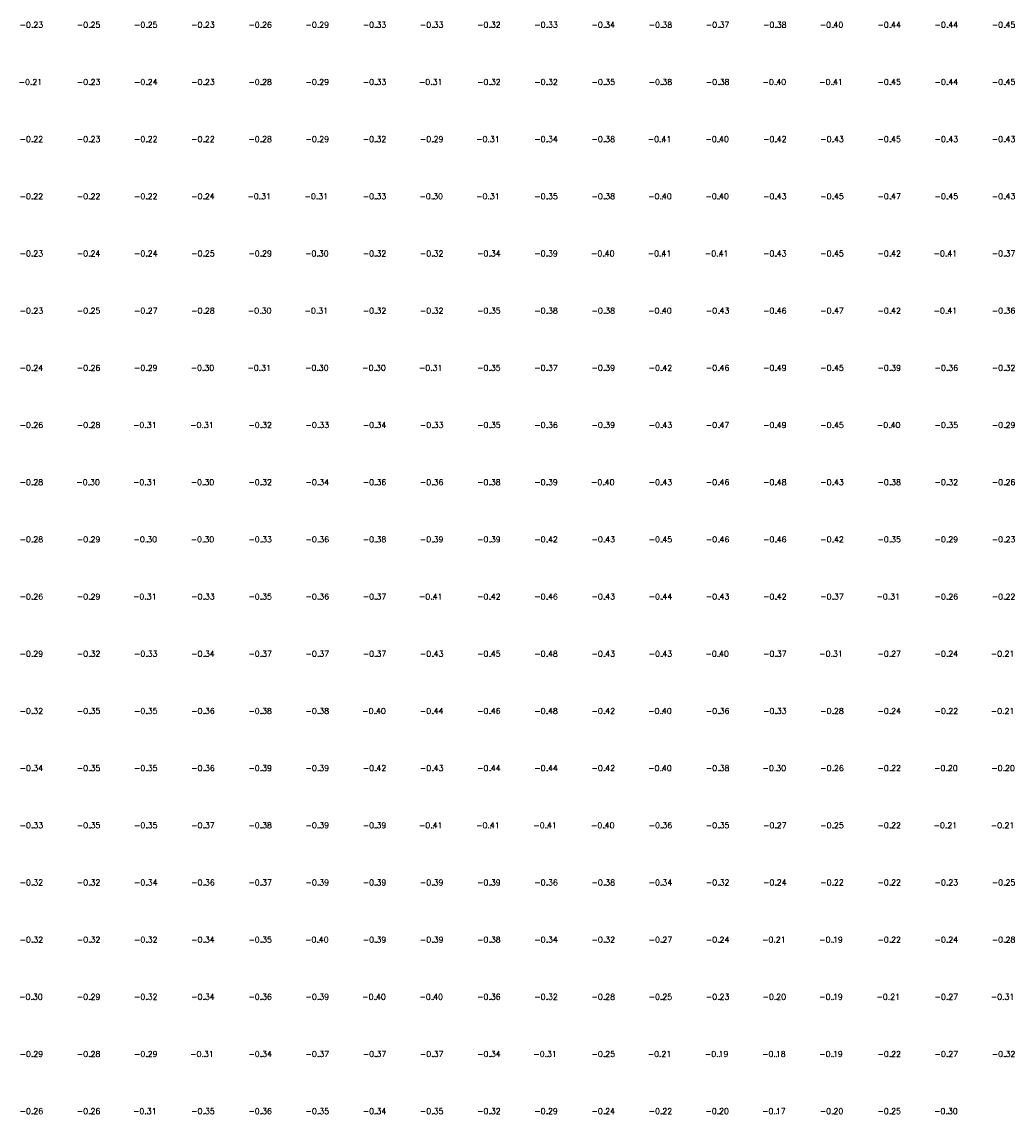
# Model space of a CAD drawing. Header units: metres. Extents: x 102665 to 103901, y 415762 to 419767.
# Tile 52 of 93: x 103113 to 103200, y 418758 to 418853. Entities that reach past the tile are written whole.
import ezdxf
from ezdxf.enums import TextEntityAlignment as Align

# ---------------------------------------------------------------- set-up
doc = ezdxf.new("R2010")
doc.units = ezdxf.units.M
doc.header["$MEASUREMENT"] = 0
doc.layers.add('DTM-Hoogtecijfer', color=7, linetype='Continuous', lineweight=0)
doc.layers.add('DTM-Meetpunt', color=40, linetype='Continuous', lineweight=0)
doc.styles.get("Standard").update_dxf_attribs({"font": 'txt.shx'})

msp = doc.modelspace()

# ---------------------------------------------------------------- linework, layer by layer
at = {"layer": 'DTM-Meetpunt'}
for p in [(103114.399, 418852.754, -0.233), (103119.399, 418852.754, -0.248), (103124.399, 418852.754, -0.245), (103129.399, 418852.754, -0.232), (103134.399, 418852.754, -0.261), (103139.399, 418852.754, -0.287), (103144.399, 418852.754, -0.329), (103149.399, 418852.754, -0.329), (103154.399, 418852.754, -0.322), (103159.399, 418852.754, -0.325), (103164.399, 418852.754, -0.344), (103169.399, 418852.754, -0.378), (103174.399, 418852.754, -0.372), (103179.399, 418852.754, -0.381), (103184.399, 418852.754, -0.399), (103189.399, 418852.754, -0.436), (103194.399, 418852.754, -0.444), (103199.399, 418852.754, -0.446), (103114.399, 418847.754, -0.209), (103119.399, 418847.754, -0.234), (103124.399, 418847.754, -0.243), (103129.399, 418847.754, -0.234), (103134.399, 418847.754, -0.28), (103139.399, 418847.754, -0.288), (103144.399, 418847.754, -0.331), (103149.399, 418847.754, -0.312), (103154.399, 418847.754, -0.316), (103159.399, 418847.754, -0.316), (103164.399, 418847.754, -0.351), (103169.399, 418847.754, -0.383), (103174.399, 418847.754, -0.384), (103179.399, 418847.754, -0.396), (103184.399, 418847.754, -0.406), (103189.399, 418847.754, -0.449), (103194.399, 418847.754, -0.444), (103199.399, 418847.754, -0.451), (103114.399, 418842.754, -0.216), (103119.399, 418842.754, -0.225), (103124.399, 418842.754, -0.222), (103129.399, 418842.754, -0.224), (103134.399, 418842.754, -0.285), (103139.399, 418842.754, -0.289), (103144.399, 418842.754, -0.317), (103149.399, 418842.754, -0.292), (103154.399, 418842.754, -0.312), (103159.399, 418842.754, -0.336), (103164.399, 418842.754, -0.383), (103169.399, 418842.754, -0.406), (103174.399, 418842.754, -0.403), (103179.399, 418842.754, -0.421), (103184.399, 418842.754, -0.43), (103189.399, 418842.754, -0.453), (103194.399, 418842.754, -0.432), (103199.399, 418842.754, -0.429), (103114.399, 418837.754, -0.222), (103119.399, 418837.754, -0.222), (103124.399, 418837.754, -0.223), (103129.399, 418837.754, -0.242), (103134.399, 418837.754, -0.308), (103139.399, 418837.754, -0.314), (103144.399, 418837.754, -0.326), (103149.399, 418837.754, -0.301), (103154.399, 418837.754, -0.305), (103159.399, 418837.754, -0.346), (103164.399, 418837.754, -0.377), (103169.399, 418837.754, -0.402), (103174.399, 418837.754, -0.4), (103179.399, 418837.754, -0.429), (103184.399, 418837.754, -0.45), (103189.399, 418837.754, -0.467), (103194.399, 418837.754, -0.454), (103199.399, 418837.754, -0.426), (103114.399, 418832.754, -0.231), (103119.399, 418832.754, -0.237), (103124.399, 418832.754, -0.241), (103129.399, 418832.754, -0.252), (103134.399, 418832.754, -0.292), (103139.399, 418832.754, -0.296), (103144.399, 418832.754, -0.317), (103149.399, 418832.754, -0.318), (103154.399, 418832.754, -0.34), (103159.399, 418832.754, -0.387), (103164.399, 418832.754, -0.395), (103169.399, 418832.754, -0.41), (103174.399, 418832.754, -0.406), (103179.399, 418832.754, -0.433), (103184.399, 418832.754, -0.447), (103189.399, 418832.754, -0.421), (103194.399, 418832.754, -0.413), (103199.399, 418832.754, -0.371), (103114.399, 418827.754, -0.228), (103119.399, 418827.754, -0.247), (103124.399, 418827.754, -0.269), (103129.399, 418827.754, -0.278), (103134.399, 418827.754, -0.304), (103139.399, 418827.754, -0.305), (103144.399, 418827.754, -0.317), (103149.399, 418827.754, -0.322), (103154.399, 418827.754, -0.347), (103159.399, 418827.754, -0.375), (103164.399, 418827.754, -0.38), (103169.399, 418827.754, -0.397), (103174.399, 418827.754, -0.434), (103179.399, 418827.754, -0.464), (103184.399, 418827.754, -0.466), (103189.399, 418827.754, -0.424), (103194.399, 418827.754, -0.409), (103199.399, 418827.754, -0.356), (103114.399, 418822.754, -0.238), (103119.399, 418822.754, -0.264), (103124.399, 418822.754, -0.292), (103129.399, 418822.754, -0.304), (103134.399, 418822.754, -0.312), (103139.399, 418822.754, -0.302), (103144.399, 418822.754, -0.304), (103149.399, 418822.754, -0.308), (103154.399, 418822.754, -0.351), (103159.399, 418822.754, -0.374), (103164.399, 418822.754, -0.386), (103169.399, 418822.754, -0.418), (103174.399, 418822.754, -0.461), (103179.399, 418822.754, -0.486), (103184.399, 418822.754, -0.447), (103189.399, 418822.754, -0.392), (103194.399, 418822.754, -0.364), (103199.399, 418822.754, -0.317), (103114.399, 418817.754, -0.265), (103119.399, 418817.754, -0.285), (103124.399, 418817.754, -0.31), (103129.399, 418817.754, -0.307), (103134.399, 418817.754, -0.318), (103139.399, 418817.754, -0.326), (103144.399, 418817.754, -0.339), (103149.399, 418817.754, -0.325), (103154.399, 418817.754, -0.346), (103159.399, 418817.754, -0.362), (103164.399, 418817.754, -0.391), (103169.399, 418817.754, -0.427), (103174.399, 418817.754, -0.47), (103179.399, 418817.754, -0.49), (103184.399, 418817.754, -0.445), (103189.399, 418817.754, -0.402), (103194.399, 418817.754, -0.354), (103199.399, 418817.754, -0.294), (103114.399, 418812.754, -0.284), (103119.399, 418812.754, -0.298), (103124.399, 418812.754, -0.306), (103129.399, 418812.754, -0.304), (103134.399, 418812.754, -0.32), (103139.399, 418812.754, -0.338), (103144.399, 418812.754, -0.362), (103149.399, 418812.754, -0.362), (103154.399, 418812.754, -0.376), (103159.399, 418812.754, -0.389), (103164.399, 418812.754, -0.398), (103169.399, 418812.754, -0.43), (103174.399, 418812.754, -0.456), (103179.399, 418812.754, -0.48), (103184.399, 418812.754, -0.434), (103189.399, 418812.754, -0.377), (103194.399, 418812.754, -0.319), (103199.399, 418812.754, -0.26), (103114.399, 418807.754, -0.275), (103119.399, 418807.754, -0.29), (103124.399, 418807.754, -0.295), (103129.399, 418807.754, -0.302), (103134.399, 418807.754, -0.327), (103139.399, 418807.754, -0.359), (103144.399, 418807.754, -0.38), (103149.399, 418807.754, -0.392), (103154.399, 418807.754, -0.395), (103159.399, 418807.754, -0.422), (103164.399, 418807.754, -0.433), (103169.399, 418807.754, -0.452), (103174.399, 418807.754, -0.46), (103179.399, 418807.754, -0.456), (103184.399, 418807.754, -0.416), (103189.399, 418807.754, -0.345), (103194.399, 418807.754, -0.293), (103199.399, 418807.754, -0.231), (103114.399, 418802.754, -0.263), (103119.399, 418802.754, -0.293), (103124.399, 418802.754, -0.311), (103129.399, 418802.754, -0.326), (103134.399, 418802.754, -0.35), (103139.399, 418802.754, -0.364), (103144.399, 418802.754, -0.365), (103149.399, 418802.754, -0.415), (103154.399, 418802.754, -0.424), (103159.399, 418802.754, -0.458), (103164.399, 418802.754, -0.428), (103169.399, 418802.754, -0.438), (103174.399, 418802.754, -0.429), (103179.399, 418802.754, -0.425), (103184.399, 418802.754, -0.373), (103189.399, 418802.754, -0.31), (103194.399, 418802.754, -0.262), (103199.399, 418802.754, -0.219), (103114.399, 418797.754, -0.292), (103119.399, 418797.754, -0.32), (103124.399, 418797.754, -0.33), (103129.399, 418797.754, -0.345), (103134.399, 418797.754, -0.365), (103139.399, 418797.754, -0.366), (103144.399, 418797.754, -0.374), (103149.399, 418797.754, -0.428), (103154.399, 418797.754, -0.45), (103159.399, 418797.754, -0.478), (103164.399, 418797.754, -0.429), (103169.399, 418797.754, -0.428), (103174.399, 418797.754, -0.398), (103179.399, 418797.754, -0.368), (103184.399, 418797.754, -0.305), (103189.399, 418797.754, -0.267), (103194.399, 418797.754, -0.24), (103199.399, 418797.754, -0.214), (103114.399, 418792.754, -0.316), (103119.399, 418792.754, -0.348), (103124.399, 418792.754, -0.354), (103129.399, 418792.754, -0.358), (103134.399, 418792.754, -0.384), (103139.399, 418792.754, -0.381), (103144.399, 418792.754, -0.402), (103149.399, 418792.754, -0.44), (103154.399, 418792.754, -0.462), (103159.399, 418792.754, -0.484), (103164.399, 418792.754, -0.415), (103169.399, 418792.754, -0.397), (103174.399, 418792.754, -0.362), (103179.399, 418792.754, -0.331), (103184.399, 418792.754, -0.278), (103189.399, 418792.754, -0.237), (103194.399, 418792.754, -0.22), (103199.399, 418792.754, -0.206), (103114.399, 418787.754, -0.34), (103119.399, 418787.754, -0.352), (103124.399, 418787.754, -0.348), (103129.399, 418787.754, -0.357), (103134.399, 418787.754, -0.385), (103139.399, 418787.754, -0.391), (103144.399, 418787.754, -0.417), (103149.399, 418787.754, -0.43), (103154.399, 418787.754, -0.438), (103159.399, 418787.754, -0.436), (103164.399, 418787.754, -0.423), (103169.399, 418787.754, -0.399), (103174.399, 418787.754, -0.381), (103179.399, 418787.754, -0.302), (103184.399, 418787.754, -0.265), (103189.399, 418787.754, -0.217), (103194.399, 418787.754, -0.204), (103199.399, 418787.754, -0.197), (103114.399, 418782.754, -0.335), (103119.399, 418782.754, -0.349), (103124.399, 418782.754, -0.355), (103129.399, 418782.754, -0.365), (103134.399, 418782.754, -0.379), (103139.399, 418782.754, -0.392), (103144.399, 418782.754, -0.393), (103149.399, 418782.754, -0.411), (103154.399, 418782.754, -0.415), (103159.399, 418782.754, -0.408), (103164.399, 418782.754, -0.403), (103169.399, 418782.754, -0.364), (103174.399, 418782.754, -0.353), (103179.399, 418782.754, -0.273), (103184.399, 418782.754, -0.247), (103189.399, 418782.754, -0.217), (103194.399, 418782.754, -0.208), (103199.399, 418782.754, -0.212), (103114.399, 418777.754, -0.32), (103119.399, 418777.754, -0.32), (103124.399, 418777.754, -0.341), (103129.399, 418777.754, -0.363), (103134.399, 418777.754, -0.37), (103139.399, 418777.754, -0.387), (103144.399, 418777.754, -0.385), (103149.399, 418777.754, -0.391), (103154.399, 418777.754, -0.389), (103159.399, 418777.754, -0.357), (103164.399, 418777.754, -0.378), (103169.399, 418777.754, -0.342), (103174.399, 418777.754, -0.322), (103179.399, 418777.754, -0.244), (103184.399, 418777.754, -0.219), (103189.399, 418777.754, -0.224), (103194.399, 418777.754, -0.225), (103199.399, 418777.754, -0.25), (103114.399, 418772.754, -0.318), (103119.399, 418772.754, -0.319), (103124.399, 418772.754, -0.321), (103129.399, 418772.754, -0.339), (103134.399, 418772.754, -0.352), (103139.399, 418772.754, -0.396), (103144.399, 418772.754, -0.393), (103149.399, 418772.754, -0.389), (103154.399, 418772.754, -0.381), (103159.399, 418772.754, -0.344), (103164.399, 418772.754, -0.317), (103169.399, 418772.754, -0.271), (103174.399, 418772.754, -0.242), (103179.399, 418772.754, -0.212), (103184.399, 418772.754, -0.189), (103189.399, 418772.754, -0.217), (103194.399, 418772.754, -0.244), (103199.399, 418772.754, -0.282), (103114.399, 418767.754, -0.303), (103119.399, 418767.754, -0.293), (103124.399, 418767.754, -0.321), (103129.399, 418767.754, -0.338), (103134.399, 418767.754, -0.363), (103139.399, 418767.754, -0.394), (103144.399, 418767.754, -0.403), (103149.399, 418767.754, -0.395), (103154.399, 418767.754, -0.359), (103159.399, 418767.754, -0.32), (103164.399, 418767.754, -0.282), (103169.399, 418767.754, -0.25), (103174.399, 418767.754, -0.226), (103179.399, 418767.754, -0.203), (103184.399, 418767.754, -0.195), (103189.399, 418767.754, -0.215), (103194.399, 418767.754, -0.268), (103199.399, 418767.754, -0.313), (103114.399, 418762.754, -0.288), (103119.399, 418762.754, -0.282), (103124.399, 418762.754, -0.293), (103129.399, 418762.754, -0.309), (103134.399, 418762.754, -0.345), (103139.399, 418762.754, -0.368), (103144.399, 418762.754, -0.368), (103149.399, 418762.754, -0.368), (103154.399, 418762.754, -0.339), (103159.399, 418762.754, -0.315), (103164.399, 418762.754, -0.252), (103169.399, 418762.754, -0.211), (103174.399, 418762.754, -0.192), (103179.399, 418762.754, -0.182), (103184.399, 418762.754, -0.194), (103189.399, 418762.754, -0.222), (103194.399, 418762.754, -0.272), (103199.399, 418762.754, -0.316), (103114.399, 418757.754, -0.265), (103119.399, 418757.754, -0.264), (103124.399, 418757.754, -0.309), (103129.399, 418757.754, -0.35), (103134.399, 418757.754, -0.357), (103139.399, 418757.754, -0.348), (103144.399, 418757.754, -0.34), (103149.399, 418757.754, -0.354), (103154.399, 418757.754, -0.317), (103159.399, 418757.754, -0.285), (103164.399, 418757.754, -0.245), (103169.399, 418757.754, -0.218), (103174.399, 418757.754, -0.197), (103179.399, 418757.754, -0.172), (103184.399, 418757.754, -0.196), (103189.399, 418757.754, -0.248), (103194.399, 418757.754, -0.303)]:
    msp.add_point(p, dxfattribs=at)

# ---------------------------------------------------------------- texts
at = {"layer": 'DTM-Hoogtecijfer'}
for s, p in [('-0.23', (103114.247, 418852.73, 0.123)), ('-0.25', (103119.247, 418852.73, 0.123)), ('-0.25', (103124.247, 418852.73, 0.123)), ('-0.23', (103129.247, 418852.73, 0.123)), ('-0.26', (103134.247, 418852.73, 0.123)), ('-0.29', (103139.247, 418852.73, 0.123)), ('-0.33', (103144.247, 418852.73, 0.123)), ('-0.33', (103149.247, 418852.73, 0.123)), ('-0.32', (103154.247, 418852.73, 0.123)), ('-0.33', (103159.247, 418852.73, 0.123)), ('-0.34', (103164.247, 418852.73, 0.123)), ('-0.38', (103169.247, 418852.73, 0.123)), ('-0.37', (103174.247, 418852.73, 0.123)), ('-0.38', (103179.247, 418852.73, 0.123)), ('-0.40', (103184.205, 418852.73, 0.123)), ('-0.44', (103189.247, 418852.73, 0.123)), ('-0.44', (103194.247, 418852.73, 0.123)), ('-0.45', (103199.247, 418852.73, 0.123)), ('-0.21', (103114.163, 418847.73, 0.123)), ('-0.23', (103119.247, 418847.73, 0.123)), ('-0.24', (103124.247, 418847.73, 0.123)), ('-0.23', (103129.247, 418847.73, 0.123)), ('-0.28', (103134.247, 418847.73, 0.123)), ('-0.29', (103139.247, 418847.73, 0.123)), ('-0.33', (103144.247, 418847.73, 0.123)), ('-0.31', (103149.163, 418847.73, 0.123)), ('-0.32', (103154.247, 418847.73, 0.123)), ('-0.32', (103159.247, 418847.73, 0.123)), ('-0.35', (103164.247, 418847.73, 0.123)), ('-0.38', (103169.247, 418847.73, 0.123)), ('-0.38', (103174.247, 418847.73, 0.123)), ('-0.40', (103179.205, 418847.73, 0.123)), ('-0.41', (103184.163, 418847.73, 0.123)), ('-0.45', (103189.247, 418847.73, 0.123)), ('-0.44', (103194.247, 418847.73, 0.123)), ('-0.45', (103199.247, 418847.73, 0.123)), ('-0.22', (103114.247, 418842.73, 0.123)), ('-0.23', (103119.247, 418842.73, 0.123)), ('-0.22', (103124.247, 418842.73, 0.123)), ('-0.22', (103129.247, 418842.73, 0.123)), ('-0.28', (103134.247, 418842.73, 0.123)), ('-0.29', (103139.247, 418842.73, 0.123)), ('-0.32', (103144.247, 418842.73, 0.123)), ('-0.29', (103149.247, 418842.73, 0.123)), ('-0.31', (103154.163, 418842.73, 0.123)), ('-0.34', (103159.247, 418842.73, 0.123)), ('-0.38', (103164.247, 418842.73, 0.123)), ('-0.41', (103169.163, 418842.73, 0.123)), ('-0.40', (103174.205, 418842.73, 0.123)), ('-0.42', (103179.247, 418842.73, 0.123)), ('-0.43', (103184.247, 418842.73, 0.123)), ('-0.45', (103189.247, 418842.73, 0.123)), ('-0.43', (103194.247, 418842.73, 0.123)), ('-0.43', (103199.247, 418842.73, 0.123)), ('-0.22', (103114.247, 418837.73, 0.123)), ('-0.22', (103119.247, 418837.73, 0.123)), ('-0.22', (103124.247, 418837.73, 0.123)), ('-0.24', (103129.247, 418837.73, 0.123)), ('-0.31', (103134.163, 418837.73, 0.123)), ('-0.31', (103139.163, 418837.73, 0.123)), ('-0.33', (103144.247, 418837.73, 0.123)), ('-0.30', (103149.205, 418837.73, 0.123)), ('-0.31', (103154.163, 418837.73, 0.123)), ('-0.35', (103159.247, 418837.73, 0.123)), ('-0.38', (103164.247, 418837.73, 0.123)), ('-0.40', (103169.205, 418837.73, 0.123)), ('-0.40', (103174.205, 418837.73, 0.123)), ('-0.43', (103179.247, 418837.73, 0.123)), ('-0.45', (103184.247, 418837.73, 0.123)), ('-0.47', (103189.247, 418837.73, 0.123)), ('-0.45', (103194.247, 418837.73, 0.123)), ('-0.43', (103199.247, 418837.73, 0.123)), ('-0.23', (103114.247, 418832.73, 0.123)), ('-0.24', (103119.247, 418832.73, 0.123)), ('-0.24', (103124.247, 418832.73, 0.123)), ('-0.25', (103129.247, 418832.73, 0.123)), ('-0.29', (103134.247, 418832.73, 0.123)), ('-0.30', (103139.205, 418832.73, 0.123)), ('-0.32', (103144.247, 418832.73, 0.123)), ('-0.32', (103149.247, 418832.73, 0.123)), ('-0.34', (103154.247, 418832.73, 0.123)), ('-0.39', (103159.247, 418832.73, 0.123)), ('-0.40', (103164.205, 418832.73, 0.123)), ('-0.41', (103169.163, 418832.73, 0.123)), ('-0.41', (103174.163, 418832.73, 0.123)), ('-0.43', (103179.247, 418832.73, 0.123)), ('-0.45', (103184.247, 418832.73, 0.123)), ('-0.42', (103189.247, 418832.73, 0.123)), ('-0.41', (103194.163, 418832.73, 0.123)), ('-0.37', (103199.247, 418832.73, 0.123)), ('-0.23', (103114.247, 418827.73, 0.123)), ('-0.25', (103119.247, 418827.73, 0.123)), ('-0.27', (103124.247, 418827.73, 0.123)), ('-0.28', (103129.247, 418827.73, 0.123)), ('-0.30', (103134.205, 418827.73, 0.123)), ('-0.31', (103139.163, 418827.73, 0.123)), ('-0.32', (103144.247, 418827.73, 0.123)), ('-0.32', (103149.247, 418827.73, 0.123)), ('-0.35', (103154.247, 418827.73, 0.123)), ('-0.38', (103159.247, 418827.73, 0.123)), ('-0.38', (103164.247, 418827.73, 0.123)), ('-0.40', (103169.205, 418827.73, 0.123)), ('-0.43', (103174.247, 418827.73, 0.123)), ('-0.46', (103179.247, 418827.73, 0.123)), ('-0.47', (103184.247, 418827.73, 0.123)), ('-0.42', (103189.247, 418827.73, 0.123)), ('-0.41', (103194.163, 418827.73, 0.123)), ('-0.36', (103199.247, 418827.73, 0.123)), ('-0.24', (103114.247, 418822.73, 0.123)), ('-0.26', (103119.247, 418822.73, 0.123)), ('-0.29', (103124.247, 418822.73, 0.123)), ('-0.30', (103129.205, 418822.73, 0.123)), ('-0.31', (103134.163, 418822.73, 0.123)), ('-0.30', (103139.205, 418822.73, 0.123)), ('-0.30', (103144.205, 418822.73, 0.123)), ('-0.31', (103149.163, 418822.73, 0.123)), ('-0.35', (103154.247, 418822.73, 0.123)), ('-0.37', (103159.247, 418822.73, 0.123)), ('-0.39', (103164.247, 418822.73, 0.123)), ('-0.42', (103169.247, 418822.73, 0.123)), ('-0.46', (103174.247, 418822.73, 0.123)), ('-0.49', (103179.247, 418822.73, 0.123)), ('-0.45', (103184.247, 418822.73, 0.123)), ('-0.39', (103189.247, 418822.73, 0.123)), ('-0.36', (103194.247, 418822.73, 0.123)), ('-0.32', (103199.247, 418822.73, 0.123)), ('-0.26', (103114.247, 418817.73, 0.123)), ('-0.28', (103119.247, 418817.73, 0.123)), ('-0.31', (103124.163, 418817.73, 0.123)), ('-0.31', (103129.163, 418817.73, 0.123)), ('-0.32', (103134.247, 418817.73, 0.123)), ('-0.33', (103139.247, 418817.73, 0.123)), ('-0.34', (103144.247, 418817.73, 0.123)), ('-0.33', (103149.247, 418817.73, 0.123)), ('-0.35', (103154.247, 418817.73, 0.123)), ('-0.36', (103159.247, 418817.73, 0.123)), ('-0.39', (103164.247, 418817.73, 0.123)), ('-0.43', (103169.247, 418817.73, 0.123)), ('-0.47', (103174.247, 418817.73, 0.123)), ('-0.49', (103179.247, 418817.73, 0.123)), ('-0.45', (103184.247, 418817.73, 0.123)), ('-0.40', (103189.205, 418817.73, 0.123)), ('-0.35', (103194.247, 418817.73, 0.123)), ('-0.29', (103199.247, 418817.73, 0.123)), ('-0.28', (103114.247, 418812.73, 0.123)), ('-0.30', (103119.205, 418812.73, 0.123)), ('-0.31', (103124.163, 418812.73, 0.123)), ('-0.30', (103129.205, 418812.73, 0.123)), ('-0.32', (103134.247, 418812.73, 0.123)), ('-0.34', (103139.247, 418812.73, 0.123)), ('-0.36', (103144.247, 418812.73, 0.123)), ('-0.36', (103149.247, 418812.73, 0.123)), ('-0.38', (103154.247, 418812.73, 0.123)), ('-0.39', (103159.247, 418812.73, 0.123)), ('-0.40', (103164.205, 418812.73, 0.123)), ('-0.43', (103169.247, 418812.73, 0.123)), ('-0.46', (103174.247, 418812.73, 0.123)), ('-0.48', (103179.247, 418812.73, 0.123)), ('-0.43', (103184.247, 418812.73, 0.123)), ('-0.38', (103189.247, 418812.73, 0.123)), ('-0.32', (103194.247, 418812.73, 0.123)), ('-0.26', (103199.247, 418812.73, 0.123)), ('-0.28', (103114.247, 418807.73, 0.123)), ('-0.29', (103119.247, 418807.73, 0.123)), ('-0.30', (103124.205, 418807.73, 0.123)), ('-0.30', (103129.205, 418807.73, 0.123)), ('-0.33', (103134.247, 418807.73, 0.123)), ('-0.36', (103139.247, 418807.73, 0.123)), ('-0.38', (103144.247, 418807.73, 0.123)), ('-0.39', (103149.247, 418807.73, 0.123)), ('-0.39', (103154.247, 418807.73, 0.123)), ('-0.42', (103159.247, 418807.73, 0.123)), ('-0.43', (103164.247, 418807.73, 0.123)), ('-0.45', (103169.247, 418807.73, 0.123)), ('-0.46', (103174.247, 418807.73, 0.123)), ('-0.46', (103179.247, 418807.73, 0.123)), ('-0.42', (103184.247, 418807.73, 0.123)), ('-0.35', (103189.247, 418807.73, 0.123)), ('-0.29', (103194.247, 418807.73, 0.123)), ('-0.23', (103199.247, 418807.73, 0.123)), ('-0.26', (103114.247, 418802.73, 0.123)), ('-0.29', (103119.247, 418802.73, 0.123)), ('-0.31', (103124.163, 418802.73, 0.123)), ('-0.33', (103129.247, 418802.73, 0.123)), ('-0.35', (103134.247, 418802.73, 0.123)), ('-0.36', (103139.247, 418802.73, 0.123)), ('-0.37', (103144.247, 418802.73, 0.123)), ('-0.41', (103149.163, 418802.73, 0.123)), ('-0.42', (103154.247, 418802.73, 0.123)), ('-0.46', (103159.247, 418802.73, 0.123)), ('-0.43', (103164.247, 418802.73, 0.123)), ('-0.44', (103169.247, 418802.73, 0.123)), ('-0.43', (103174.247, 418802.73, 0.123)), ('-0.42', (103179.247, 418802.73, 0.123)), ('-0.37', (103184.247, 418802.73, 0.123)), ('-0.31', (103189.163, 418802.73, 0.123)), ('-0.26', (103194.247, 418802.73, 0.123)), ('-0.22', (103199.247, 418802.73, 0.123)), ('-0.29', (103114.247, 418797.73, 0.123)), ('-0.32', (103119.247, 418797.73, 0.123)), ('-0.33', (103124.247, 418797.73, 0.123)), ('-0.34', (103129.247, 418797.73, 0.123)), ('-0.37', (103134.247, 418797.73, 0.123)), ('-0.37', (103139.247, 418797.73, 0.123)), ('-0.37', (103144.247, 418797.73, 0.123)), ('-0.43', (103149.247, 418797.73, 0.123)), ('-0.45', (103154.247, 418797.73, 0.123)), ('-0.48', (103159.247, 418797.73, 0.123)), ('-0.43', (103164.247, 418797.73, 0.123)), ('-0.43', (103169.247, 418797.73, 0.123)), ('-0.40', (103174.205, 418797.73, 0.123)), ('-0.37', (103179.247, 418797.73, 0.123)), ('-0.31', (103184.163, 418797.73, 0.123)), ('-0.27', (103189.247, 418797.73, 0.123)), ('-0.24', (103194.247, 418797.73, 0.123)), ('-0.21', (103199.163, 418797.73, 0.123)), ('-0.32', (103114.247, 418792.73, 0.123)), ('-0.35', (103119.247, 418792.73, 0.123)), ('-0.35', (103124.247, 418792.73, 0.123)), ('-0.36', (103129.247, 418792.73, 0.123)), ('-0.38', (103134.247, 418792.73, 0.123)), ('-0.38', (103139.247, 418792.73, 0.123)), ('-0.40', (103144.205, 418792.73, 0.123)), ('-0.44', (103149.247, 418792.73, 0.123)), ('-0.46', (103154.247, 418792.73, 0.123)), ('-0.48', (103159.247, 418792.73, 0.123)), ('-0.42', (103164.247, 418792.73, 0.123)), ('-0.40', (103169.205, 418792.73, 0.123)), ('-0.36', (103174.247, 418792.73, 0.123)), ('-0.33', (103179.247, 418792.73, 0.123)), ('-0.28', (103184.247, 418792.73, 0.123)), ('-0.24', (103189.247, 418792.73, 0.123)), ('-0.22', (103194.247, 418792.73, 0.123)), ('-0.21', (103199.163, 418792.73, 0.123)), ('-0.34', (103114.247, 418787.73, 0.123)), ('-0.35', (103119.247, 418787.73, 0.123)), ('-0.35', (103124.247, 418787.73, 0.123)), ('-0.36', (103129.247, 418787.73, 0.123)), ('-0.39', (103134.247, 418787.73, 0.123)), ('-0.39', (103139.247, 418787.73, 0.123)), ('-0.42', (103144.247, 418787.73, 0.123)), ('-0.43', (103149.247, 418787.73, 0.123)), ('-0.44', (103154.247, 418787.73, 0.123)), ('-0.44', (103159.247, 418787.73, 0.123)), ('-0.42', (103164.247, 418787.73, 0.123)), ('-0.40', (103169.205, 418787.73, 0.123)), ('-0.38', (103174.247, 418787.73, 0.123)), ('-0.30', (103179.205, 418787.73, 0.123)), ('-0.26', (103184.247, 418787.73, 0.123)), ('-0.22', (103189.247, 418787.73, 0.123)), ('-0.20', (103194.205, 418787.73, 0.123)), ('-0.20', (103199.205, 418787.73, 0.123)), ('-0.33', (103114.247, 418782.73, 0.123)), ('-0.35', (103119.247, 418782.73, 0.123)), ('-0.35', (103124.247, 418782.73, 0.123)), ('-0.37', (103129.247, 418782.73, 0.123)), ('-0.38', (103134.247, 418782.73, 0.123)), ('-0.39', (103139.247, 418782.73, 0.123)), ('-0.39', (103144.247, 418782.73, 0.123)), ('-0.41', (103149.163, 418782.73, 0.123)), ('-0.41', (103154.163, 418782.73, 0.123)), ('-0.41', (103159.163, 418782.73, 0.123)), ('-0.40', (103164.205, 418782.73, 0.123)), ('-0.36', (103169.247, 418782.73, 0.123)), ('-0.35', (103174.247, 418782.73, 0.123)), ('-0.27', (103179.247, 418782.73, 0.123)), ('-0.25', (103184.247, 418782.73, 0.123)), ('-0.22', (103189.247, 418782.73, 0.123)), ('-0.21', (103194.163, 418782.73, 0.123)), ('-0.21', (103199.163, 418782.73, 0.123)), ('-0.32', (103114.247, 418777.73, 0.123)), ('-0.32', (103119.247, 418777.73, 0.123)), ('-0.34', (103124.247, 418777.73, 0.123)), ('-0.36', (103129.247, 418777.73, 0.123)), ('-0.37', (103134.247, 418777.73, 0.123)), ('-0.39', (103139.247, 418777.73, 0.123)), ('-0.39', (103144.247, 418777.73, 0.123)), ('-0.39', (103149.247, 418777.73, 0.123)), ('-0.39', (103154.247, 418777.73, 0.123)), ('-0.36', (103159.247, 418777.73, 0.123)), ('-0.38', (103164.247, 418777.73, 0.123)), ('-0.34', (103169.247, 418777.73, 0.123)), ('-0.32', (103174.247, 418777.73, 0.123)), ('-0.24', (103179.247, 418777.73, 0.123)), ('-0.22', (103184.247, 418777.73, 0.123)), ('-0.22', (103189.247, 418777.73, 0.123)), ('-0.23', (103194.247, 418777.73, 0.123)), ('-0.25', (103199.247, 418777.73, 0.123)), ('-0.32', (103114.247, 418772.73, 0.123)), ('-0.32', (103119.247, 418772.73, 0.123)), ('-0.32', (103124.247, 418772.73, 0.123)), ('-0.34', (103129.247, 418772.73, 0.123)), ('-0.35', (103134.247, 418772.73, 0.123)), ('-0.40', (103139.205, 418772.73, 0.123)), ('-0.39', (103144.247, 418772.73, 0.123)), ('-0.39', (103149.247, 418772.73, 0.123)), ('-0.38', (103154.247, 418772.73, 0.123)), ('-0.34', (103159.247, 418772.73, 0.123)), ('-0.32', (103164.247, 418772.73, 0.123)), ('-0.27', (103169.247, 418772.73, 0.123)), ('-0.24', (103174.247, 418772.73, 0.123)), ('-0.21', (103179.163, 418772.73, 0.123)), ('-0.19', (103184.163, 418772.73, 0.123)), ('-0.22', (103189.247, 418772.73, 0.123)), ('-0.24', (103194.247, 418772.73, 0.123)), ('-0.28', (103199.247, 418772.73, 0.123)), ('-0.30', (103114.205, 418767.73, 0.123)), ('-0.29', (103119.247, 418767.73, 0.123)), ('-0.32', (103124.247, 418767.73, 0.123)), ('-0.34', (103129.247, 418767.73, 0.123)), ('-0.36', (103134.247, 418767.73, 0.123)), ('-0.39', (103139.247, 418767.73, 0.123)), ('-0.40', (103144.205, 418767.73, 0.123)), ('-0.40', (103149.205, 418767.73, 0.123)), ('-0.36', (103154.247, 418767.73, 0.123)), ('-0.32', (103159.247, 418767.73, 0.123)), ('-0.28', (103164.247, 418767.73, 0.123)), ('-0.25', (103169.247, 418767.73, 0.123)), ('-0.23', (103174.247, 418767.73, 0.123)), ('-0.20', (103179.205, 418767.73, 0.123)), ('-0.19', (103184.163, 418767.73, 0.123)), ('-0.21', (103189.163, 418767.73, 0.123)), ('-0.27', (103194.247, 418767.73, 0.123)), ('-0.31', (103199.163, 418767.73, 0.123)), ('-0.29', (103114.247, 418762.73, 0.123)), ('-0.28', (103119.247, 418762.73, 0.123)), ('-0.29', (103124.247, 418762.73, 0.123)), ('-0.31', (103129.163, 418762.73, 0.123)), ('-0.34', (103134.247, 418762.73, 0.123)), ('-0.37', (103139.247, 418762.73, 0.123)), ('-0.37', (103144.247, 418762.73, 0.123)), ('-0.37', (103149.247, 418762.73, 0.123)), ('-0.34', (103154.247, 418762.73, 0.123)), ('-0.31', (103159.163, 418762.73, 0.123)), ('-0.25', (103164.247, 418762.73, 0.123)), ('-0.21', (103169.163, 418762.73, 0.123)), ('-0.19', (103174.163, 418762.73, 0.123)), ('-0.18', (103179.163, 418762.73, 0.123)), ('-0.19', (103184.163, 418762.73, 0.123)), ('-0.22', (103189.247, 418762.73, 0.123)), ('-0.27', (103194.247, 418762.73, 0.123)), ('-0.32', (103199.247, 418762.73, 0.123)), ('-0.26', (103114.247, 418757.73, 0.123)), ('-0.26', (103119.247, 418757.73, 0.123)), ('-0.31', (103124.163, 418757.73, 0.123)), ('-0.35', (103129.247, 418757.73, 0.123)), ('-0.36', (103134.247, 418757.73, 0.123)), ('-0.35', (103139.247, 418757.73, 0.123)), ('-0.34', (103144.247, 418757.73, 0.123)), ('-0.35', (103149.247, 418757.73, 0.123)), ('-0.32', (103154.247, 418757.73, 0.123)), ('-0.29', (103159.247, 418757.73, 0.123)), ('-0.24', (103164.247, 418757.73, 0.123)), ('-0.22', (103169.247, 418757.73, 0.123)), ('-0.20', (103174.205, 418757.73, 0.123)), ('-0.17', (103179.163, 418757.73, 0.123)), ('-0.20', (103184.205, 418757.73, 0.123)), ('-0.25', (103189.247, 418757.73, 0.123)), ('-0.30', (103194.205, 418757.73, 0.123))]:
    msp.add_text(s, height=0.5, dxfattribs=at).set_placement(p, align=Align.CENTER)

doc.saveas('drawing.dxf')
